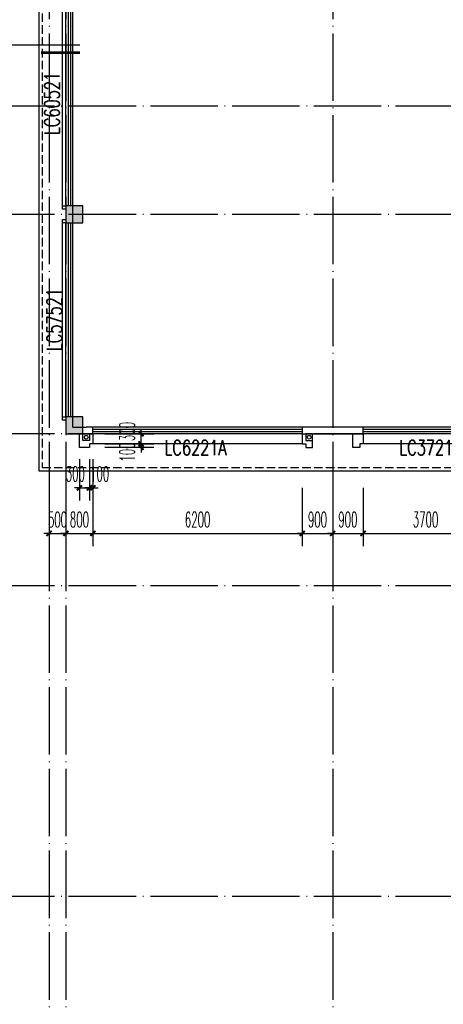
# Model space of a CAD drawing. Extents: x 1779708 to 7299578, y -1121471 to 88434.
# Tile 242 of 256: x 4448348 to 4460893, y -990738 to -961578. Entities that reach past the tile are written whole.
import ezdxf

# ---------------------------------------------------------------- set-up
doc = ezdxf.new("R2010")
doc.units = 0
doc.header["$LTSCALE"] = 1000
doc.header["$MEASUREMENT"] = 0
doc.linetypes.add('DASH', pattern=[0.35, 0.25, -0.1])
doc.linetypes.add('DOTE', pattern=[2.42, 2, -0.2, 0.02, -0.2])
doc.layers.get('0').update_dxf_attribs({"linetype": 'CONTINUOUS'})
doc.layers.get('Defpoints').update_dxf_attribs({"linetype": 'CONTINUOUS'})
for name, color, linetype in [('11111111111111111111111111111', 50, 'DASH'), ('DIM_IDEN', 3, 'CONTINUOUS'), ('DIM_污水', 3, 'CONTINUOUS'), ('DOTE', 1, 'DOTE'), ('P_PS_DIM', 1, 'CONTINUOUS'), ('PUB_DIM', 3, 'CONTINUOUS'), ('WALL', 255, 'CONTINUOUS'), ('WINDOW', 2, 'CONTINUOUS'), ('WINDOW_TEXT', 7, 'CONTINUOUS'), ('修改', 6, 'CONTINUOUS'), ('墙柱', 2, 'CONTINUOUS'), ('看线', 3, 'CONTINUOUS')]:
    doc.layers.add(name, color=color, linetype=linetype)
doc.styles.add('_TCH_DIM_T3', font='SIMPLEX.shx', dxfattribs={"width": 0.494118, "bigfont": 'GBCBIG.shx'})
doc.styles.add('_TCH_WINDOW', font='SIMPLEX', dxfattribs={"height": 3.5, "bigfont": 'GBCBIG'})
doc.dimstyles.new('_TCH_ARCH&&150', dxfattribs={"dimtxt": 446.25, "dimasz": 150, "dimexe": 375, "dimexo": 450, "dimgap": 189.375, "dimtad": 1, "dimdec": 0, "dimzin": 0, "dimdsep": 46, "dimtxsty": '_TCH_DIM_T3', "dimblk": 'ARCHTICK', "dimcen": 0.09, "dimdle": 225, "dimclrt": 7, "dimazin": 2, "dimtfac": 1, "dimtdec": 0, "dimtix": 1, "dimtmove": 2, "dimatfit": 3, "dimfxl": 250, "dimtolj": 1, "dimtzin": 0, "dimarcsym": 0})

# ---------------------------------------------------------------- blocks, each defined once
blk = doc.blocks.new('A$C159220C3')
at = {"layer": 'DOTE'}
for p, q in [((9200, 149200), (9200, 7200)), ((9700, 149200), (9700, 7200)), ((17600, 149200), (17600, 7200)), ((86800, 105900), (7200, 105900)), ((86800, 102700), (7200, 102700)), ((86800, 96200), (7200, 96200)), ((86800, 91700), (7200, 91700)), ((86800, 82500), (7200, 82500))]:
    blk.add_line(p, q, dxfattribs=at)
blk = doc.blocks.new('a1')
at = {"layer": '11111111111111111111111111111'}
for p, q in [((59122, 49136), (59122, 48936)), ((59322, 49136), (59122, 49136)), ((59322, 48936), (59322, 49136)), ((59122, 48936), (59322, 48936))]:
    blk.add_line(p, q, dxfattribs=at)
blk = doc.blocks.new('$WINLIB2D$00000001')
at = {"color": 0}
for points in [[(-0.5, 0.5), (-0.5, -0.5)], [(-0.5, 0.5), (0.5, 0.5)], [(0.5, -0.5), (0.5, 0.5)], [(0.5, 0.1667), (-0.5, 0.1667)], [(0.5, -0.1667), (-0.5, -0.1667)], [(-0.5, -0.5), (0.5, -0.5)]]:
    blk.add_lwpolyline(points, dxfattribs=at)
blk = doc.blocks.new('_ArchTick')
at = {"color": 0, "linetype": 'ByBlock', "const_width": 0.4}
blk.add_lwpolyline([(-0.5, -0.5), (0.5, 0.5)], dxfattribs=at)
blk = doc.blocks.new('*D4995')
at = {"layer": 'Defpoints', "color": 0, "transparency": 16777216}
for p in [(4458517, -974993), (4462217, -974993), (4462217, -976793)]:
    blk.add_point(p, dxfattribs=at)
at = {"layer": 'PUB_DIM', "color": 0, "lineweight": -2, "transparency": 16777216}
for p, q in [((4458517, -975443), (4458517, -977168)), ((4462217, -975443), (4462217, -977168)), ((4458292, -976793), (4462442, -976793))]:
    blk.add_line(p, q, dxfattribs=at)
at = {"layer": 'PUB_DIM', "color": 0, "lineweight": -2, "transparency": 16777216, "xscale": 150, "yscale": 150, "zscale": 150, "rotation": 180}
blk.add_blockref('_ArchTick', (4458517, -976793), dxfattribs=at)
at = {"layer": 'PUB_DIM', "color": 0, "lineweight": -2, "transparency": 16777216, "xscale": 150, "yscale": 150, "zscale": 150}
blk.add_blockref('_ArchTick', (4462217, -976793), dxfattribs=at)
at = {"layer": 'PUB_DIM', "color": 7, "transparency": 16777216, "insert": (4460367, -976381), "char_height": 446.2, "attachment_point": 5, "style": '_TCH_DIM_T3'}
blk.add_mtext('\\A1;3700', dxfattribs=at)
blk = doc.blocks.new('*D4996')
at = {"layer": 'Defpoints', "color": 0, "transparency": 16777216}
for p in [(4457617, -974993), (4458517, -974993), (4458517, -976793)]:
    blk.add_point(p, dxfattribs=at)
at = {"layer": 'PUB_DIM', "color": 0, "lineweight": -2, "transparency": 16777216}
for p, q in [((4457617, -975443), (4457617, -977168)), ((4458517, -975443), (4458517, -977168)), ((4457617, -976793), (4457467, -976793)), ((4457617, -976793), (4458517, -976793)), ((4458517, -976793), (4458667, -976793))]:
    blk.add_line(p, q, dxfattribs=at)
at = {"layer": 'PUB_DIM', "color": 0, "lineweight": -2, "transparency": 16777216, "xscale": 150, "yscale": 150, "zscale": 150}
blk.add_blockref('_ArchTick', (4457617, -976793), dxfattribs=at)
at = {"layer": 'PUB_DIM', "color": 0, "lineweight": -2, "transparency": 16777216, "xscale": 150, "yscale": 150, "zscale": 150, "rotation": 180}
blk.add_blockref('_ArchTick', (4458517, -976793), dxfattribs=at)
at = {"layer": 'PUB_DIM', "color": 7, "transparency": 16777216, "insert": (4458067, -976381), "char_height": 446.2, "attachment_point": 5, "style": '_TCH_DIM_T3'}
blk.add_mtext('\\A1;900', dxfattribs=at)
blk = doc.blocks.new('*D4997')
at = {"layer": 'Defpoints', "color": 0, "transparency": 16777216}
for p in [(4456717, -974993), (4457617, -974993), (4457617, -976793)]:
    blk.add_point(p, dxfattribs=at)
at = {"layer": 'PUB_DIM', "color": 0, "lineweight": -2, "transparency": 16777216}
for p, q in [((4456717, -975443), (4456717, -977168)), ((4457617, -975443), (4457617, -977168)), ((4456717, -976793), (4456567, -976793)), ((4456717, -976793), (4457617, -976793)), ((4457617, -976793), (4457767, -976793))]:
    blk.add_line(p, q, dxfattribs=at)
at = {"layer": 'PUB_DIM', "color": 0, "lineweight": -2, "transparency": 16777216, "xscale": 150, "yscale": 150, "zscale": 150}
blk.add_blockref('_ArchTick', (4456717, -976793), dxfattribs=at)
at = {"layer": 'PUB_DIM', "color": 0, "lineweight": -2, "transparency": 16777216, "xscale": 150, "yscale": 150, "zscale": 150, "rotation": 180}
blk.add_blockref('_ArchTick', (4457617, -976793), dxfattribs=at)
at = {"layer": 'PUB_DIM', "color": 7, "transparency": 16777216, "insert": (4457167, -976381), "char_height": 446.2, "attachment_point": 5, "style": '_TCH_DIM_T3'}
blk.add_mtext('\\A1;900', dxfattribs=at)
blk = doc.blocks.new('*D4998')
at = {"layer": 'Defpoints', "color": 0, "transparency": 16777216}
for p in [(4450517, -974993), (4456717, -974993), (4456717, -976793)]:
    blk.add_point(p, dxfattribs=at)
at = {"layer": 'PUB_DIM', "color": 0, "lineweight": -2, "transparency": 16777216}
for p, q in [((4450517, -975443), (4450517, -977168)), ((4456717, -975443), (4456717, -977168)), ((4450292, -976793), (4456942, -976793))]:
    blk.add_line(p, q, dxfattribs=at)
at = {"layer": 'PUB_DIM', "color": 0, "lineweight": -2, "transparency": 16777216, "xscale": 150, "yscale": 150, "zscale": 150, "rotation": 180}
blk.add_blockref('_ArchTick', (4450517, -976793), dxfattribs=at)
at = {"layer": 'PUB_DIM', "color": 0, "lineweight": -2, "transparency": 16777216, "xscale": 150, "yscale": 150, "zscale": 150}
blk.add_blockref('_ArchTick', (4456717, -976793), dxfattribs=at)
at = {"layer": 'PUB_DIM', "color": 7, "transparency": 16777216, "insert": (4453617, -976381), "char_height": 446.2, "attachment_point": 5, "style": '_TCH_DIM_T3'}
blk.add_mtext('\\A1;6200', dxfattribs=at)
blk = doc.blocks.new('*D4999')
at = {"layer": 'Defpoints', "color": 0, "transparency": 16777216}
for p in [(4449717, -974993), (4450517, -974993), (4450517, -976793)]:
    blk.add_point(p, dxfattribs=at)
at = {"layer": 'PUB_DIM', "color": 0, "lineweight": -2, "transparency": 16777216}
for p, q in [((4449717, -975443), (4449717, -977168)), ((4450517, -975443), (4450517, -977168)), ((4449717, -976793), (4449567, -976793)), ((4449717, -976793), (4450517, -976793)), ((4450517, -976793), (4450667, -976793))]:
    blk.add_line(p, q, dxfattribs=at)
at = {"layer": 'PUB_DIM', "color": 0, "lineweight": -2, "transparency": 16777216, "xscale": 150, "yscale": 150, "zscale": 150}
blk.add_blockref('_ArchTick', (4449717, -976793), dxfattribs=at)
at = {"layer": 'PUB_DIM', "color": 0, "lineweight": -2, "transparency": 16777216, "xscale": 150, "yscale": 150, "zscale": 150, "rotation": 180}
blk.add_blockref('_ArchTick', (4450517, -976793), dxfattribs=at)
at = {"layer": 'PUB_DIM', "color": 7, "transparency": 16777216, "insert": (4450117, -976381), "char_height": 446.2, "attachment_point": 5, "style": '_TCH_DIM_T3'}
blk.add_mtext('\\A1;800', dxfattribs=at)
blk = doc.blocks.new('*D5000')
at = {"layer": 'Defpoints', "color": 0, "transparency": 16777216}
for p in [(4449217, -974993), (4449717, -974993), (4449717, -976793)]:
    blk.add_point(p, dxfattribs=at)
at = {"layer": 'PUB_DIM', "color": 0, "lineweight": -2, "transparency": 16777216}
for p, q in [((4449217, -975443), (4449217, -977168)), ((4449717, -975443), (4449717, -977168)), ((4449217, -976793), (4449067, -976793)), ((4449217, -976793), (4449717, -976793)), ((4449717, -976793), (4449867, -976793))]:
    blk.add_line(p, q, dxfattribs=at)
at = {"layer": 'PUB_DIM', "color": 0, "lineweight": -2, "transparency": 16777216, "xscale": 150, "yscale": 150, "zscale": 150}
blk.add_blockref('_ArchTick', (4449217, -976793), dxfattribs=at)
at = {"layer": 'PUB_DIM', "color": 0, "lineweight": -2, "transparency": 16777216, "xscale": 150, "yscale": 150, "zscale": 150, "rotation": 180}
blk.add_blockref('_ArchTick', (4449717, -976793), dxfattribs=at)
at = {"layer": 'PUB_DIM', "color": 7, "transparency": 16777216, "insert": (4449467, -976381), "char_height": 446.2, "attachment_point": 5, "style": '_TCH_DIM_T3'}
blk.add_mtext('\\A1;500', dxfattribs=at)
blk = doc.blocks.new('*D6501')
at = {"layer": 'Defpoints', "color": 0, "transparency": 16777216}
for p in [(4450417, -974143), (4450517, -974143), (4450517, -975443)]:
    blk.add_point(p, dxfattribs=at)
at = {"layer": 'PUB_DIM', "color": 0, "lineweight": -2, "transparency": 16777216}
for p, q in [((4450417, -974593), (4450417, -975818)), ((4450517, -974593), (4450517, -975818)), ((4450417, -975443), (4450267, -975443)), ((4450417, -975443), (4450517, -975443)), ((4450517, -975443), (4450667, -975443))]:
    blk.add_line(p, q, dxfattribs=at)
at = {"layer": 'PUB_DIM', "color": 0, "lineweight": -2, "transparency": 16777216, "xscale": 150, "yscale": 150, "zscale": 150}
blk.add_blockref('_ArchTick', (4450417, -975443), dxfattribs=at)
at = {"layer": 'PUB_DIM', "color": 0, "lineweight": -2, "transparency": 16777216, "xscale": 150, "yscale": 150, "zscale": 150, "rotation": 180}
blk.add_blockref('_ArchTick', (4450517, -975443), dxfattribs=at)
at = {"layer": 'PUB_DIM', "color": 7, "transparency": 16777216, "insert": (4450716, -975031), "char_height": 446.2, "attachment_point": 5, "style": '_TCH_DIM_T3'}
blk.add_mtext('\\A1;100', dxfattribs=at)
blk = doc.blocks.new('*D6502')
at = {"layer": 'Defpoints', "color": 0, "transparency": 16777216}
for p in [(4450117, -974143), (4450417, -974143), (4450417, -975443)]:
    blk.add_point(p, dxfattribs=at)
at = {"layer": 'PUB_DIM', "color": 0, "lineweight": -2, "transparency": 16777216}
for p, q in [((4450117, -974593), (4450117, -975818)), ((4450417, -974593), (4450417, -975818)), ((4450117, -975443), (4449967, -975443)), ((4450117, -975443), (4450417, -975443)), ((4450417, -975443), (4450567, -975443))]:
    blk.add_line(p, q, dxfattribs=at)
at = {"layer": 'PUB_DIM', "color": 0, "lineweight": -2, "transparency": 16777216, "xscale": 150, "yscale": 150, "zscale": 150}
blk.add_blockref('_ArchTick', (4450117, -975443), dxfattribs=at)
at = {"layer": 'PUB_DIM', "color": 0, "lineweight": -2, "transparency": 16777216, "xscale": 150, "yscale": 150, "zscale": 150, "rotation": 180}
blk.add_blockref('_ArchTick', (4450417, -975443), dxfattribs=at)
at = {"layer": 'PUB_DIM', "color": 7, "transparency": 16777216, "insert": (4449995, -975031), "char_height": 446.2, "attachment_point": 5, "style": '_TCH_DIM_T3'}
blk.add_mtext('\\A1;300', dxfattribs=at)
blk = doc.blocks.new('*D6503')
at = {"layer": 'Defpoints', "color": 0, "transparency": 16777216}
for p in [(4450417, -974143), (4451943, -974143), (4450417, -974243)]:
    blk.add_point(p, dxfattribs=at)
at = {"layer": 'PUB_DIM', "color": 0, "lineweight": -2, "transparency": 16777216}
for p, q in [((4450867, -974143), (4452318, -974143)), ((4451943, -974143), (4451943, -973993)), ((4451943, -974243), (4451943, -974143)), ((4450867, -974243), (4452318, -974243)), ((4451943, -974243), (4451943, -974393))]:
    blk.add_line(p, q, dxfattribs=at)
at = {"layer": 'PUB_DIM', "color": 0, "lineweight": -2, "transparency": 16777216, "xscale": 150, "yscale": 150, "zscale": 150}
for p, rotation in [((4451943, -974143), 270), ((4451943, -974243), 90)]:
    blk.add_blockref('_ArchTick', p, dxfattribs=dict(at, rotation=rotation))
at = {"layer": 'PUB_DIM', "color": 7, "transparency": 16777216, "insert": (4451530, -974383), "char_height": 446.2, "attachment_point": 5, "rotation": 90, "style": '_TCH_DIM_T3'}
blk.add_mtext('\\A1;100', dxfattribs=at)
blk = doc.blocks.new('*D6504')
at = {"layer": 'Defpoints', "color": 0, "transparency": 16777216}
for p in [(4450417, -973843), (4451943, -973843), (4450417, -974143)]:
    blk.add_point(p, dxfattribs=at)
at = {"layer": 'PUB_DIM', "color": 0, "lineweight": -2, "transparency": 16777216}
for p, q in [((4450867, -973843), (4452318, -973843)), ((4451943, -973843), (4451943, -973693)), ((4451943, -974143), (4451943, -973843)), ((4450867, -974143), (4452318, -974143)), ((4451943, -974143), (4451943, -974293))]:
    blk.add_line(p, q, dxfattribs=at)
at = {"layer": 'PUB_DIM', "color": 0, "lineweight": -2, "transparency": 16777216, "xscale": 150, "yscale": 150, "zscale": 150}
for p, rotation in [((4451943, -973843), 270), ((4451943, -974143), 90)]:
    blk.add_blockref('_ArchTick', p, dxfattribs=dict(at, rotation=rotation))
at = {"layer": 'PUB_DIM', "color": 7, "transparency": 16777216, "insert": (4451530, -973777), "char_height": 446.2, "attachment_point": 5, "rotation": 90, "style": '_TCH_DIM_T3'}
blk.add_mtext('\\A1;300', dxfattribs=at)

msp = doc.modelspace()

# ---------------------------------------------------------------- hatches: boundary and pattern name
at = {"layer": '墙柱'}
h = msp.add_hatch(color=256, dxfattribs=at)
h.paths.add_polyline_path([(4476347.1, -937943.3), (4476347.1, -938243.3), (4475447.1, -938243.3), (4475447.1, -937943.3)])
h.paths.add_polyline_path([(4474277.1, -935643.3), (4474877.1, -935643.3), (4474877.1, -936043.3), (4474277.1, -936043.3)])
h.paths.add_polyline_path([(4524317.1, -1005043.3), (4524917.1, -1005043.3), (4524917.1, -1005643.3), (4524317.1, -1005643.3)])
h.paths.add_polyline_path([(4516217.1, -1005043.3), (4516817.1, -1005043.3), (4516817.1, -1005643.3), (4516217.1, -1005643.3)])
h.paths.add_polyline_path([(4524317.1, -995843.3), (4524917.1, -995843.3), (4524917.1, -996443.3), (4524317.1, -996443.3)])
h.paths.add_polyline_path([(4516217.1, -995843.3), (4516817.1, -995843.3), (4516817.1, -996443.3), (4516217.1, -996443.3)])
h.paths.add_polyline_path([(4524317.1, -987243.3), (4524917.1, -987243.3), (4524917.1, -987843.3), (4524317.1, -987843.3)])
h.paths.add_polyline_path([(4516217.1, -987243.3), (4516817.1, -987243.3), (4516817.1, -987843.3), (4516217.1, -987843.3)])
h.paths.add_polyline_path([(4524317.1, -978043.3), (4524917.1, -978043.3), (4524917.1, -978643.3), (4524317.1, -978643.3)])
h.paths.add_polyline_path([(4516217.1, -978043.3), (4516817.1, -978043.3), (4516817.1, -978643.3), (4516217.1, -978643.3)])
h.paths.add_polyline_path([(4449717.1, -973843.3), (4450217.1, -973843.3), (4450217.1, -973343.3), (4449717.1, -973343.3)])
h.paths.add_polyline_path([(4449717.1, -967593.3), (4450217.1, -967593.3), (4450217.1, -967093.3), (4449717.1, -967093.3)])
h.paths.add_polyline_path([(4449717.1, -961043.3), (4450217.1, -961043.3), (4450217.1, -960543.3), (4449717.1, -960543.3)])
h.paths.add_polyline_path([(4524117.1, -932143.3), (4524817.1, -932143.3), (4524817.1, -932643.3), (4524117.1, -932643.3)])
h.paths.add_polyline_path([(4474067.1, -964543.3), (4474767.1, -964543.3), (4474767.1, -964043.3), (4474067.1, -964043.3)])
h.paths.add_polyline_path([(4516067.1, -932143.3), (4516767.1, -932143.3), (4516767.1, -932643.3), (4516067.1, -932643.3)])
h.paths.add_polyline_path([(4474067.1, -932143.3), (4474767.1, -932143.3), (4474767.1, -932643.3), (4474067.1, -932643.3)])
h.paths.add_polyline_path([(4449717.1, -955193.3), (4450217.1, -955193.3), (4450217.1, -954693.3), (4449717.1, -954693.3)])
h.paths.add_polyline_path([(4503717.1, -922843.3), (4504217.1, -922843.3), (4504217.1, -923343.3), (4503717.1, -923343.3)])
h.paths.add_polyline_path([(4465817.1, -973843.3), (4466317.1, -973843.3), (4466317.1, -973343.3), (4465817.1, -973343.3)])
h.paths.add_polyline_path([(4474117.1, -973843.3), (4474717.1, -973843.3), (4474717.1, -973343.3), (4474117.1, -973343.3)])
h.paths.add_polyline_path([(4491217.1, -964643.3), (4491817.1, -964643.3), (4491817.1, -964043.3), (4491217.1, -964043.3)])
h.paths.add_polyline_path([(4507717.1, -955843.3), (4508317.1, -955843.3), (4508317.1, -955243.3), (4507717.1, -955243.3)])
h.paths.add_polyline_path([(4462217.1, -967693.3), (4462717.1, -967693.3), (4462717.1, -966993.3), (4462217.1, -966993.3)])
h.paths.add_polyline_path([(4515917.1, -959943.3), (4516417.1, -959943.3), (4516417.1, -959443.3), (4515917.1, -959443.3)])
h.paths.add_polyline_path([(4465717.1, -935643.3), (4466317.1, -935643.3), (4466317.1, -936143.3), (4465717.1, -936143.3)])
h.paths.add_polyline_path([(4469917.1, -942243.3), (4470417.1, -942243.3), (4470417.1, -942743.3), (4469917.1, -942743.3)])
h.paths.add_polyline_path([(4469917.1, -948843.3), (4470417.1, -948843.3), (4470417.1, -949343.3), (4469917.1, -949343.3)])
h.paths.add_polyline_path([(4462217.1, -954593.3), (4462717.1, -954593.3), (4462717.1, -955293.3), (4462217.1, -955293.3)])
h.paths.add_polyline_path([(4469917.1, -961043.3), (4470417.1, -961043.3), (4470417.1, -960543.3), (4469917.1, -960543.3)])
h.paths.add_polyline_path([(4462217.1, -973843.3), (4462717.1, -973843.3), (4462717.1, -973343.3), (4462217.1, -973343.3)])
h.paths.add_polyline_path([(4504117.1, -947343.3), (4503617.1, -947343.3), (4503617.1, -947843.3), (4504117.1, -947843.3)])
h.paths.add_polyline_path([(4524117.1, -964543.3), (4524817.1, -964543.3), (4524817.1, -964043.3), (4524117.1, -964043.3)])
h.paths.add_polyline_path([(4457617.1, -935643.3), (4458117.1, -935643.3), (4458117.1, -936143.3), (4457617.1, -936143.3)])
h.paths.add_polyline_path([(4516067.1, -947243.3), (4516767.1, -947243.3), (4516767.1, -947843.3), (4516067.1, -947843.3)])
h.paths.add_polyline_path([(4524117.1, -947843.3), (4524817.1, -947843.3), (4524817.1, -947243.3), (4524117.1, -947243.3)])
h.paths.add_polyline_path([(4507717.1, -947843.3), (4508317.1, -947843.3), (4508317.1, -947243.3), (4507717.1, -947243.3)])
h.paths.add_polyline_path([(4515917.1, -955743.3), (4516417.1, -955743.3), (4516417.1, -955243.3), (4515917.1, -955243.3)])
h.paths.add_polyline_path([(4503617.1, -955743.3), (4504117.1, -955743.3), (4504117.1, -955243.3), (4503617.1, -955243.3)])
h.paths.add_polyline_path([(4499367.1, -935643.3), (4499867.1, -935643.3), (4499867.1, -936143.3), (4499367.1, -936143.3)])
h.paths.add_polyline_path([(4495417.1, -973843.3), (4495917.1, -973843.3), (4495917.1, -973343.3), (4495417.1, -973343.3)])
h.paths.add_polyline_path([(4491717.1, -961043.3), (4491217.1, -961043.3), (4491217.1, -960543.3), (4491717.1, -960543.3)])
h.paths.add_polyline_path([(4491717.1, -973843.3), (4491217.1, -973843.3), (4491217.1, -973343.3), (4491717.1, -973343.3)])
h.paths.add_polyline_path([(4474117.1, -961043.3), (4474617.1, -961043.3), (4474617.1, -960543.3), (4474117.1, -960543.3)])
h.paths.add_polyline_path([(4469917.1, -954693.3), (4470417.1, -954693.3), (4470417.1, -955193.3), (4469917.1, -955193.3)])
h.paths.add_polyline_path([(4462217.1, -960343.3), (4462717.1, -960343.3), (4462717.1, -961043.3), (4462217.1, -961043.3)])
h.paths.add_polyline_path([(4465717.1, -948843.3), (4466317.1, -948843.3), (4466317.1, -949343.3), (4465717.1, -949343.3)])
h.paths.add_polyline_path([(4457317.1, -948843.3), (4457917.1, -948843.3), (4457917.1, -949343.3), (4457317.1, -949343.3)])
h.paths.add_polyline_path([(4449717.1, -948843.3), (4450217.1, -948843.3), (4450217.1, -949343.3), (4449717.1, -949343.3)])
h.paths.add_polyline_path([(4465717.1, -942143.3), (4466317.1, -942143.3), (4466317.1, -942743.3), (4465717.1, -942743.3)])
h.paths.add_polyline_path([(4457617.1, -942143.3), (4458117.1, -942143.3), (4458117.1, -942743.3), (4457617.1, -942743.3)])
h.paths.add_polyline_path([(4524117.1, -961343.3), (4524817.1, -961343.3), (4524817.1, -960843.3), (4524117.1, -960843.3)])
h.paths.add_polyline_path([(4524317.1, -973843.3), (4524817.1, -973843.3), (4524817.1, -973343.3), (4524317.1, -973343.3)])
h.paths.add_polyline_path([(4516067.1, -964743.3), (4516767.1, -964743.3), (4516767.1, -964043.3), (4516067.1, -964043.3)])
h.paths.add_polyline_path([(4516017.1, -973843.3), (4516817.1, -973843.3), (4516817.1, -973343.3), (4516017.1, -973343.3)])
h.paths.add_polyline_path([(4507667.1, -964743.3), (4508367.1, -964743.3), (4508367.1, -964043.3), (4507667.1, -964043.3)])
h.paths.add_polyline_path([(4507717.1, -973843.3), (4508317.1, -973843.3), (4508317.1, -973343.3), (4507717.1, -973343.3)])
h.paths.add_polyline_path([(4499367.1, -961043.3), (4499867.1, -961043.3), (4499867.1, -960543.3), (4499367.1, -960543.3)])
h.paths.add_polyline_path([(4499267.1, -964543.3), (4499967.1, -964543.3), (4499967.1, -964043.3), (4499267.1, -964043.3)])
h.paths.add_polyline_path([(4499367.1, -973843.3), (4499867.1, -973843.3), (4499867.1, -973343.3), (4499367.1, -973343.3)])
h.paths.add_polyline_path([(4482317.1, -961043.3), (4482817.1, -961043.3), (4482817.1, -960543.3), (4482317.1, -960543.3)])
h.paths.add_polyline_path([(4482217.1, -964643.3), (4482817.1, -964643.3), (4482817.1, -964043.3), (4482217.1, -964043.3)])
h.paths.add_polyline_path([(4465717.1, -964643.3), (4466317.1, -964643.3), (4466317.1, -964043.3), (4465717.1, -964043.3)])
h.paths.add_polyline_path([(4482317.1, -973843.3), (4482817.1, -973843.3), (4482817.1, -973343.3), (4482317.1, -973343.3)])
h.paths.add_polyline_path([(4516067.1, -935643.3), (4516767.1, -935643.3), (4516767.1, -936243.3), (4516067.1, -936243.3)])
h.paths.add_polyline_path([(4524117.1, -922843.3), (4524817.1, -922843.3), (4524817.1, -923343.3), (4524117.1, -923343.3)])
h.paths.add_polyline_path([(4516117.1, -922843.3), (4516717.1, -922843.3), (4516717.1, -923343.3), (4516117.1, -923343.3)])
h.paths.add_polyline_path([(4507717.1, -935643.3), (4508317.1, -935643.3), (4508317.1, -936243.3), (4507717.1, -936243.3)])
h.paths.add_polyline_path([(4507667.1, -932143.3), (4508367.1, -932143.3), (4508367.1, -932643.3), (4507667.1, -932643.3)])
h.paths.add_polyline_path([(4507767.1, -922843.3), (4508267.1, -922843.3), (4508267.1, -923343.3), (4507767.1, -923343.3)])
h.paths.add_polyline_path([(4499317.1, -932043.3), (4499917.1, -932043.3), (4499917.1, -932643.3), (4499317.1, -932643.3)])
h.paths.add_polyline_path([(4499317.1, -922843.3), (4499917.1, -922843.3), (4499917.1, -923343.3), (4499317.1, -923343.3)])
h.paths.add_polyline_path([(4491217.1, -935643.3), (4491717.1, -935643.3), (4491717.1, -936143.3), (4491217.1, -936143.3)])
h.paths.add_polyline_path([(4491217.1, -932043.3), (4491817.1, -932043.3), (4491817.1, -932643.3), (4491217.1, -932643.3)])
h.paths.add_polyline_path([(4482317.1, -935643.3), (4482817.1, -935643.3), (4482817.1, -936143.3), (4482317.1, -936143.3)])
h.paths.add_polyline_path([(4482217.1, -932043.3), (4482817.1, -932043.3), (4482817.1, -932643.3), (4482217.1, -932643.3)])
h.paths.add_polyline_path([(4449217.1, -935343.3), (4449917.1, -935343.3), (4449917.1, -935843.3), (4449217.1, -935843.3)])
h.paths.add_polyline_path([(4449217.1, -932143.3), (4449917.1, -932143.3), (4449917.1, -932643.3), (4449217.1, -932643.3)])
h.paths.add_polyline_path([(4457267.1, -932143.3), (4457967.1, -932143.3), (4457967.1, -932643.3), (4457267.1, -932643.3)])
h.paths.add_polyline_path([(4465717.1, -932043.3), (4466317.1, -932043.3), (4466317.1, -932643.3), (4465717.1, -932643.3)])
h.paths.add_polyline_path([(4491217.1, -922843.3), (4491717.1, -922843.3), (4491717.1, -923343.3), (4491217.1, -923343.3)])
h.paths.add_polyline_path([(4482317.1, -922843.3), (4482817.1, -922843.3), (4482817.1, -923343.3), (4482317.1, -923343.3)])
h.paths.add_polyline_path([(4474117.1, -922843.3), (4474717.1, -922843.3), (4474717.1, -923343.3), (4474117.1, -923343.3)])
h.paths.add_polyline_path([(4465717.1, -922843.3), (4466317.1, -922843.3), (4466317.1, -923343.3), (4465717.1, -923343.3)])
h.paths.add_polyline_path([(4457267.1, -922843.3), (4457967.1, -922843.3), (4457967.1, -923343.3), (4457267.1, -923343.3)])
h.paths.add_polyline_path([(4449217.1, -922843.3), (4449717.1, -922843.3), (4449717.1, -923343.3), (4449217.1, -923343.3)])
h.paths.add_polyline_path([(4524117.1, -935643.3), (4524817.1, -935643.3), (4524817.1, -936243.3), (4524117.1, -936243.3)])
h.paths.add_polyline_path([(4449717.1, -1009843.3), (4450217.1, -1009843.3), (4450217.1, -1010343.3), (4449717.1, -1010343.3)])
h.paths.add_polyline_path([(4449717.1, -1016093.3), (4450217.1, -1016093.3), (4450217.1, -1016593.3), (4449717.1, -1016593.3)])
h.paths.add_polyline_path([(4449717.1, -1022643.3), (4450217.1, -1022643.3), (4450217.1, -1023143.3), (4449717.1, -1023143.3)])
h.paths.add_polyline_path([(4524117.1, -1051543.3), (4524817.1, -1051543.3), (4524817.1, -1051043.3), (4524117.1, -1051043.3)])
h.paths.add_polyline_path([(4474067.1, -1019143.3), (4474767.1, -1019143.3), (4474767.1, -1019643.3), (4474067.1, -1019643.3)])
h.paths.add_polyline_path([(4516067.1, -1051543.3), (4516767.1, -1051543.3), (4516767.1, -1051043.3), (4516067.1, -1051043.3)])
h.paths.add_polyline_path([(4474067.1, -1051543.3), (4474767.1, -1051543.3), (4474767.1, -1051043.3), (4474067.1, -1051043.3)])
h.paths.add_polyline_path([(4449717.1, -1028493.3), (4450217.1, -1028493.3), (4450217.1, -1028993.3), (4449717.1, -1028993.3)])
h.paths.add_polyline_path([(4476347.1, -1045743.3), (4476347.1, -1045443.3), (4475447.1, -1045443.3), (4475447.1, -1045743.3)])
h.paths.add_polyline_path([(4503717.1, -1060843.3), (4504217.1, -1060843.3), (4504217.1, -1060343.3), (4503717.1, -1060343.3)])
h.paths.add_polyline_path([(4465817.1, -1009843.3), (4466317.1, -1009843.3), (4466317.1, -1010343.3), (4465817.1, -1010343.3)])
h.paths.add_polyline_path([(4474117.1, -1009843.3), (4474717.1, -1009843.3), (4474717.1, -1010343.3), (4474117.1, -1010343.3)])
h.paths.add_polyline_path([(4491217.1, -1019043.3), (4491817.1, -1019043.3), (4491817.1, -1019643.3), (4491217.1, -1019643.3)])
h.paths.add_polyline_path([(4507717.1, -1027843.3), (4508317.1, -1027843.3), (4508317.1, -1028443.3), (4507717.1, -1028443.3)])
h.paths.add_polyline_path([(4462217.1, -1015993.3), (4462717.1, -1015993.3), (4462717.1, -1016693.3), (4462217.1, -1016693.3)])
h.paths.add_polyline_path([(4515917.1, -1023743.3), (4516417.1, -1023743.3), (4516417.1, -1024243.3), (4515917.1, -1024243.3)])
h.paths.add_polyline_path([(4465717.1, -1048043.3), (4466317.1, -1048043.3), (4466317.1, -1047543.3), (4465717.1, -1047543.3)])
h.paths.add_polyline_path([(4469917.1, -1041443.3), (4470417.1, -1041443.3), (4470417.1, -1040943.3), (4469917.1, -1040943.3)])
h.paths.add_polyline_path([(4469917.1, -1034843.3), (4470417.1, -1034843.3), (4470417.1, -1034343.3), (4469917.1, -1034343.3)])
h.paths.add_polyline_path([(4462217.1, -1029093.3), (4462717.1, -1029093.3), (4462717.1, -1028393.3), (4462217.1, -1028393.3)])
h.paths.add_polyline_path([(4469917.1, -1022643.3), (4470417.1, -1022643.3), (4470417.1, -1023143.3), (4469917.1, -1023143.3)])
h.paths.add_polyline_path([(4462217.1, -1009843.3), (4462717.1, -1009843.3), (4462717.1, -1010343.3), (4462217.1, -1010343.3)])
h.paths.add_polyline_path([(4504117.1, -1036343.3), (4503617.1, -1036343.3), (4503617.1, -1035843.3), (4504117.1, -1035843.3)])
h.paths.add_polyline_path([(4524117.1, -1019143.3), (4524817.1, -1019143.3), (4524817.1, -1019643.3), (4524117.1, -1019643.3)])
h.paths.add_polyline_path([(4457617.1, -1048043.3), (4458117.1, -1048043.3), (4458117.1, -1047543.3), (4457617.1, -1047543.3)])
h.paths.add_polyline_path([(4516067.1, -1036443.3), (4516767.1, -1036443.3), (4516767.1, -1035843.3), (4516067.1, -1035843.3)])
h.paths.add_polyline_path([(4524117.1, -1035843.3), (4524817.1, -1035843.3), (4524817.1, -1036443.3), (4524117.1, -1036443.3)])
h.paths.add_polyline_path([(4507717.1, -1035843.3), (4508317.1, -1035843.3), (4508317.1, -1036443.3), (4507717.1, -1036443.3)])
h.paths.add_polyline_path([(4515917.1, -1027943.3), (4516417.1, -1027943.3), (4516417.1, -1028443.3), (4515917.1, -1028443.3)])
h.paths.add_polyline_path([(4503617.1, -1027943.3), (4504117.1, -1027943.3), (4504117.1, -1028443.3), (4503617.1, -1028443.3)])
h.paths.add_polyline_path([(4499367.1, -1048043.3), (4499867.1, -1048043.3), (4499867.1, -1047543.3), (4499367.1, -1047543.3)])
h.paths.add_polyline_path([(4495417.1, -1009843.3), (4495917.1, -1009843.3), (4495917.1, -1010343.3), (4495417.1, -1010343.3)])
h.paths.add_polyline_path([(4491717.1, -1022643.3), (4491217.1, -1022643.3), (4491217.1, -1023143.3), (4491717.1, -1023143.3)])
h.paths.add_polyline_path([(4491717.1, -1009843.3), (4491217.1, -1009843.3), (4491217.1, -1010343.3), (4491717.1, -1010343.3)])
h.paths.add_polyline_path([(4474117.1, -1022643.3), (4474617.1, -1022643.3), (4474617.1, -1023143.3), (4474117.1, -1023143.3)])
h.paths.add_polyline_path([(4469917.1, -1028993.3), (4470417.1, -1028993.3), (4470417.1, -1028493.3), (4469917.1, -1028493.3)])
h.paths.add_polyline_path([(4462217.1, -1023343.3), (4462717.1, -1023343.3), (4462717.1, -1022643.3), (4462217.1, -1022643.3)])
h.paths.add_polyline_path([(4465717.1, -1034843.3), (4466317.1, -1034843.3), (4466317.1, -1034343.3), (4465717.1, -1034343.3)])
h.paths.add_polyline_path([(4457317.1, -1034843.3), (4457917.1, -1034843.3), (4457917.1, -1034343.3), (4457317.1, -1034343.3)])
h.paths.add_polyline_path([(4449717.1, -1034843.3), (4450217.1, -1034843.3), (4450217.1, -1034343.3), (4449717.1, -1034343.3)])
h.paths.add_polyline_path([(4465717.1, -1041543.3), (4466317.1, -1041543.3), (4466317.1, -1040943.3), (4465717.1, -1040943.3)])
h.paths.add_polyline_path([(4457617.1, -1041543.3), (4458117.1, -1041543.3), (4458117.1, -1040943.3), (4457617.1, -1040943.3)])
h.paths.add_polyline_path([(4524117.1, -1022343.3), (4524817.1, -1022343.3), (4524817.1, -1022843.3), (4524117.1, -1022843.3)])
h.paths.add_polyline_path([(4524317.1, -1009843.3), (4524817.1, -1009843.3), (4524817.1, -1010343.3), (4524317.1, -1010343.3)])
h.paths.add_polyline_path([(4516067.1, -1018943.3), (4516767.1, -1018943.3), (4516767.1, -1019643.3), (4516067.1, -1019643.3)])
h.paths.add_polyline_path([(4516017.1, -1009843.3), (4516817.1, -1009843.3), (4516817.1, -1010343.3), (4516017.1, -1010343.3)])
h.paths.add_polyline_path([(4507667.1, -1018943.3), (4508367.1, -1018943.3), (4508367.1, -1019643.3), (4507667.1, -1019643.3)])
h.paths.add_polyline_path([(4507717.1, -1009843.3), (4508317.1, -1009843.3), (4508317.1, -1010343.3), (4507717.1, -1010343.3)])
h.paths.add_polyline_path([(4499367.1, -1022643.3), (4499867.1, -1022643.3), (4499867.1, -1023143.3), (4499367.1, -1023143.3)])
h.paths.add_polyline_path([(4499267.1, -1019143.3), (4499967.1, -1019143.3), (4499967.1, -1019643.3), (4499267.1, -1019643.3)])
h.paths.add_polyline_path([(4499367.1, -1009843.3), (4499867.1, -1009843.3), (4499867.1, -1010343.3), (4499367.1, -1010343.3)])
h.paths.add_polyline_path([(4482317.1, -1022643.3), (4482817.1, -1022643.3), (4482817.1, -1023143.3), (4482317.1, -1023143.3)])
h.paths.add_polyline_path([(4482217.1, -1019043.3), (4482817.1, -1019043.3), (4482817.1, -1019643.3), (4482217.1, -1019643.3)])
h.paths.add_polyline_path([(4465717.1, -1019043.3), (4466317.1, -1019043.3), (4466317.1, -1019643.3), (4465717.1, -1019643.3)])
h.paths.add_polyline_path([(4482317.1, -1009843.3), (4482817.1, -1009843.3), (4482817.1, -1010343.3), (4482317.1, -1010343.3)])
h.paths.add_polyline_path([(4516067.1, -1048043.3), (4516767.1, -1048043.3), (4516767.1, -1047443.3), (4516067.1, -1047443.3)])
h.paths.add_polyline_path([(4524117.1, -1060843.3), (4524817.1, -1060843.3), (4524817.1, -1060343.3), (4524117.1, -1060343.3)])
h.paths.add_polyline_path([(4516117.1, -1060843.3), (4516717.1, -1060843.3), (4516717.1, -1060343.3), (4516117.1, -1060343.3)])
h.paths.add_polyline_path([(4507717.1, -1048043.3), (4508317.1, -1048043.3), (4508317.1, -1047443.3), (4507717.1, -1047443.3)])
h.paths.add_polyline_path([(4507667.1, -1051543.3), (4508367.1, -1051543.3), (4508367.1, -1051043.3), (4507667.1, -1051043.3)])
h.paths.add_polyline_path([(4507767.1, -1060843.3), (4508267.1, -1060843.3), (4508267.1, -1060343.3), (4507767.1, -1060343.3)])
h.paths.add_polyline_path([(4499317.1, -1051643.3), (4499917.1, -1051643.3), (4499917.1, -1051043.3), (4499317.1, -1051043.3)])
h.paths.add_polyline_path([(4499317.1, -1060843.3), (4499917.1, -1060843.3), (4499917.1, -1060343.3), (4499317.1, -1060343.3)])
h.paths.add_polyline_path([(4491217.1, -1048043.3), (4491717.1, -1048043.3), (4491717.1, -1047543.3), (4491217.1, -1047543.3)])
h.paths.add_polyline_path([(4491217.1, -1051643.3), (4491817.1, -1051643.3), (4491817.1, -1051043.3), (4491217.1, -1051043.3)])
h.paths.add_polyline_path([(4482317.1, -1048043.3), (4482817.1, -1048043.3), (4482817.1, -1047543.3), (4482317.1, -1047543.3)])
h.paths.add_polyline_path([(4474277.1, -1048043.3), (4474877.1, -1048043.3), (4474877.1, -1047643.3), (4474277.1, -1047643.3)])
h.paths.add_polyline_path([(4482217.1, -1051643.3), (4482817.1, -1051643.3), (4482817.1, -1051043.3), (4482217.1, -1051043.3)])
h.paths.add_polyline_path([(4449217.1, -1048343.3), (4449917.1, -1048343.3), (4449917.1, -1047843.3), (4449217.1, -1047843.3)])
h.paths.add_polyline_path([(4449217.1, -1051543.3), (4449917.1, -1051543.3), (4449917.1, -1051043.3), (4449217.1, -1051043.3)])
h.paths.add_polyline_path([(4457267.1, -1051543.3), (4457967.1, -1051543.3), (4457967.1, -1051043.3), (4457267.1, -1051043.3)])
h.paths.add_polyline_path([(4465717.1, -1051643.3), (4466317.1, -1051643.3), (4466317.1, -1051043.3), (4465717.1, -1051043.3)])
h.paths.add_polyline_path([(4491217.1, -1060843.3), (4491717.1, -1060843.3), (4491717.1, -1060343.3), (4491217.1, -1060343.3)])
h.paths.add_polyline_path([(4482317.1, -1060843.3), (4482817.1, -1060843.3), (4482817.1, -1060343.3), (4482317.1, -1060343.3)])
h.paths.add_polyline_path([(4474117.1, -1060843.3), (4474717.1, -1060843.3), (4474717.1, -1060343.3), (4474117.1, -1060343.3)])
h.paths.add_polyline_path([(4465717.1, -1060843.3), (4466317.1, -1060843.3), (4466317.1, -1060343.3), (4465717.1, -1060343.3)])
h.paths.add_polyline_path([(4457267.1, -1060843.3), (4457967.1, -1060843.3), (4457967.1, -1060343.3), (4457267.1, -1060343.3)])
h.paths.add_polyline_path([(4449217.1, -1060843.3), (4449717.1, -1060843.3), (4449717.1, -1060343.3), (4449217.1, -1060343.3)])
h.paths.add_polyline_path([(4524117.1, -1048043.3), (4524817.1, -1048043.3), (4524817.1, -1047443.3), (4524117.1, -1047443.3)])

# ---------------------------------------------------------------- linework, layer by layer
at = {"layer": 'DIM_IDEN'}
msp.add_line((4450132.7, -962329.3), (4440766.7, -962329.3), dxfattribs=at)
at = {"layer": 'DIM_IDEN', "const_width": 75}
msp.add_lwpolyline([(4450132.7, -962554.3), (4448980, -962554.3)], dxfattribs=at)
at = {"layer": 'DIM_污水', "color": 3}
msp.add_circle((4450317.1, -973943.3), 55, dxfattribs=at)
at = {"layer": 'DIM_污水', "color": 7}
msp.add_circle((4456917.1, -973943.3), 55, dxfattribs=at)
at = {"layer": 'WALL'}
for p, q in [((4449717.1, -967093.3), (4449717.1, -967593.3)), ((4449917.1, -967093.3), (4449717.1, -967093.3)), ((4449917.1, -967593.3), (4449917.1, -967093.3)), ((4449717.1, -967593.3), (4449917.1, -967593.3)), ((4449917.1, -973343.3), (4449717.1, -973343.3)), ((4449717.1, -973343.3), (4449717.1, -973843.3)), ((4449917.1, -973643.3), (4449917.1, -973343.3)), ((4449717.1, -973843.3), (4450317.1, -973843.3)), ((4449917.1, -973643.3), (4450317.1, -973643.3)), ((4450517.1, -973643.3), (4450317.1, -973643.3)), ((4450317.1, -973843.3), (4450517.1, -973843.3)), ((4450517.1, -973843.3), (4450517.1, -973643.3)), ((4458517.1, -973643.3), (4456717.1, -973643.3)), ((4456717.1, -973643.3), (4456717.1, -973843.3)), ((4456717.1, -973843.3), (4458517.1, -973843.3)), ((4458517.1, -973843.3), (4458517.1, -973643.3))]:
    msp.add_line(p, q, dxfattribs=at)
for points in [[(4449717.1, -967193.3), (4449617.1, -967193.3), (4449617.1, -967093.3), (4449717.1, -967093.3)], [(4449717.1, -967593.3), (4449617.1, -967593.3), (4449617.1, -967493.3), (4449717.1, -967493.3)], [(4449717.1, -973443.3), (4449617.1, -973443.3), (4449617.1, -973343.3), (4449717.1, -973343.3)], [(4450517.1, -973843.3), (4450517.1, -974143.3), (4450417.1, -974143.3), (4450417.1, -974243.3), (4450117.1, -974243.3), (4450117.1, -973843.3)], [(4456717.1, -973843.3), (4456717.1, -974143.3), (4456817.1, -974143.3), (4456817.1, -974243.3), (4457017.1, -974243.3), (4457017.1, -973843.3)], [(4458517.1, -973843.3), (4458517.1, -974143.3), (4458417.1, -974143.3), (4458417.1, -974243.3), (4458217.1, -974243.3), (4458217.1, -973843.3)]]:
    msp.add_lwpolyline(points, dxfattribs=at)
at = {"layer": '墙柱'}
for points in [[(4449717.1, -967593.3), (4450217.1, -967593.3), (4450217.1, -967093.3), (4449717.1, -967093.3)], [(4449717.1, -973843.3), (4450217.1, -973843.3), (4450217.1, -973343.3), (4449717.1, -973343.3)]]:
    msp.add_lwpolyline(points, close=True, dxfattribs=at)
at = {"layer": '看线', "color": 190}
for p, q in [((4449617.1, -967093.3), (4449617.1, -961043.3)), ((4449617.1, -973343.3), (4449617.1, -967593.3)), ((4456717.1, -974143.3), (4450517.1, -974143.3)), ((4465117.1, -974143.3), (4458517.1, -974143.3))]:
    msp.add_line(p, q, dxfattribs=at)
msp.add_lwpolyline([(4508917.1, -923043.3), (4509017.1, -923043.3), (4509017.1, -921743.3), (4448917.1, -921743.3), (4448917.1, -974943.3), (4515517.1, -974943.3), (4515517.1, -974843.3)], dxfattribs=at)
at = {"layer": '看线', "color": 190, "linetype": 'DASH'}
msp.add_lwpolyline([(4508917.1, -922543.3), (4508917.1, -921843.3), (4449017.1, -921843.3), (4449017.1, -974843.3), (4515517.1, -974843.3)], dxfattribs=at)

# ---------------------------------------------------------------- block references
at = {"layer": 'P_PS_DIM', "color": 3, "xscale": -1}
msp.add_blockref('a1', (4509539.1, -1022978.9), dxfattribs=at)
at = {"layer": 'P_PS_DIM', "color": 7}
msp.add_blockref('a1', (4397695.1, -1022978.9), dxfattribs=at)
at = {"layer": 'WINDOW'}
ref = msp.add_blockref('$WINLIB2D$00000001', (4449817.1, -964068.3), dxfattribs=dict(at, xscale=-6050, yscale=200, zscale=-6050, rotation=270))
ref.add_attrib('A', 'LC60521', (4449527.7, -964990.8), dxfattribs={"layer": 'WINDOW_TEXT', "height": 446.25, "rotation": 90, "style": '_TCH_WINDOW', "width": 0.705882})
ref = msp.add_blockref('$WINLIB2D$00000001', (4449817.1, -970468.3), dxfattribs=dict(at, xscale=-5750, yscale=200, zscale=-5750, rotation=270))
ref.add_attrib('A', 'LC57521', (4449594.4, -971390.8), dxfattribs={"layer": 'WINDOW_TEXT', "height": 446.25, "rotation": 90, "style": '_TCH_WINDOW', "width": 0.705882})
ref = msp.add_blockref('$WINLIB2D$00000001', (4453617.1, -973743.3), dxfattribs=dict(at, xscale=6200, yscale=-200, zscale=6200, rotation=180))
ref.add_attrib('A', 'LC6221A', (4452642.1, -974478.9), dxfattribs={"layer": 'WINDOW_TEXT', "height": 446.25, "style": '_TCH_WINDOW', "width": 0.705882})
ref = msp.add_blockref('$WINLIB2D$00000001', (4460367.1, -973743.3), dxfattribs=dict(at, xscale=3700, yscale=-200, zscale=3700, rotation=180))
ref.add_attrib('A', 'LC3721', (4459594.6, -974478.9), dxfattribs={"layer": 'WINDOW_TEXT', "height": 446.25, "style": '_TCH_WINDOW', "width": 0.705882})
at = {"layer": '修改'}
msp.add_blockref('A$C159220C3', (4440017.1, -1070043.3), dxfattribs=at)

# ---------------------------------------------------------------- dimensions: what is measured, and where the dimension line sits
at = {"layer": 'PUB_DIM'}
for base, p1, p2, angle, picture, middle in [((4451943, -973843.3), (4450417.1, -974143.3), (4450417.1, -973843.3), 90, '*D6504', (4451530.5, -973776.6)), ((4451943, -974143.3), (4450417.1, -974243.3), (4450417.1, -974143.3), 90, '*D6503', (4451530.2, -974383.2)), ((4450417.1, -975443.3), (4450117.1, -974143.3), (4450417.1, -974143.3), 0, '*D6502', (4449995.2, -975030.8)), ((4450517.1, -975443.3), (4450417.1, -974143.3), (4450517.1, -974143.3), 0, '*D6501', (4450716.2, -975030.8))]:
    dim = msp.add_linear_dim(base=base, p1=p1, p2=p2, angle=angle, dimstyle='_TCH_ARCH&&150', dxfattribs=at)
    dim.commit()
    dim.dimension.update_dxf_attribs({"geometry": picture, "text_midpoint": middle, "dimtype": 161})
for p1, p2, picture, middle in [((4449217.1, -974993.3), (4449717.1, -974993.3), '*D5000', (4449467.1, -976380.8)), ((4449717.1, -974993.3), (4450517.1, -974993.3), '*D4999', (4450117.1, -976380.8)), ((4450517.1, -974993.3), (4456717.1, -974993.3), '*D4998', (4453617.1, -976380.8)), ((4456717.1, -974993.3), (4457617.1, -974993.3), '*D4997', (4457167.1, -976380.8)), ((4457617.1, -974993.3), (4458517.1, -974993.3), '*D4996', (4458067.1, -976380.8)), ((4458517.1, -974993.3), (4462217.1, -974993.3), '*D4995', (4460367.1, -976380.8))]:
    dim = msp.add_aligned_dim(p1=p1, p2=p2, distance=-1800, dimstyle='_TCH_ARCH&&150', dxfattribs=at)
    dim.commit()
    dim.dimension.update_dxf_attribs({"geometry": picture, "text_midpoint": middle})

doc.saveas('drawing.dxf')
